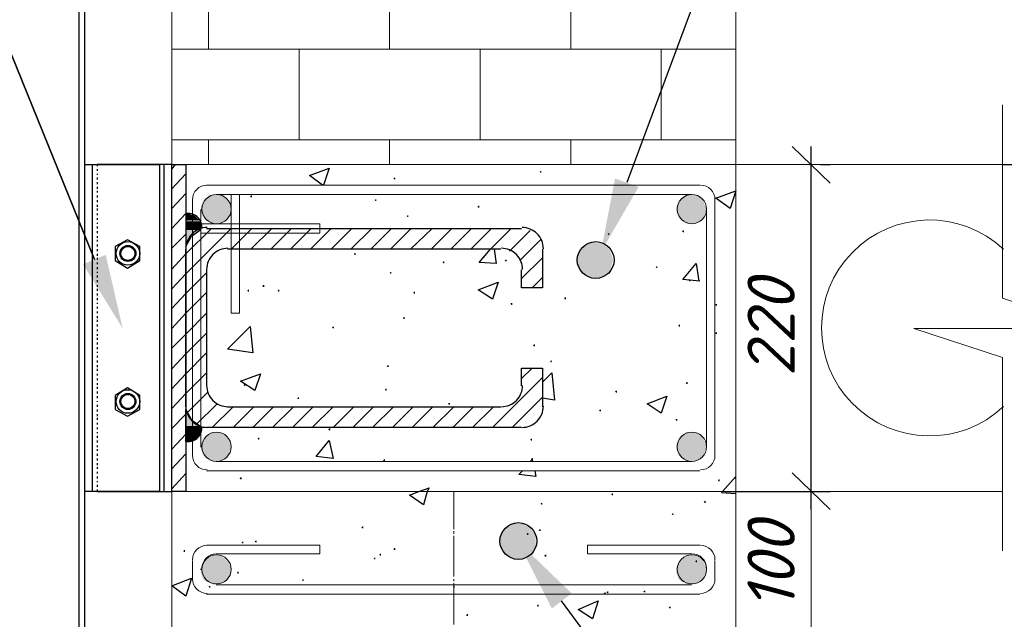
# Model space of a CAD drawing. Header units: millimetres. Extents: x 363306 to 7757304, y 1022887 to 1207196.
# Tile 68 of 256: x 792431 to 799060, y 1064645 to 1068683. Entities that reach past the tile are written whole.
import ezdxf

# ---------------------------------------------------------------- set-up
doc = ezdxf.new("R2010")
doc.units = ezdxf.units.MM
doc.layers.add('0 @ 100', color=7, linetype='Continuous')
doc.layers.add('ACO-текст', color=7, linetype='Continuous', lineweight=20)
doc.styles.add('PDF ISOCPEUR Italic', font='isocpeui.ttf')
doc.styles.add('ГОСТ 2.304', font='isocpeui.ttf')

msp = doc.modelspace()

# ---------------------------------------------------------------- hatches: boundary and pattern name
for points in [[(795943.732, 1067658.367), (795943.732, 1067664.717), (795937.382, 1067664.717), (795931.033, 1067658.367), (795937.382, 1067652.017), (795943.732, 1067652.017)], [(794959.488, 1067613.917), (794959.488, 1067620.267), (794953.138, 1067620.267), (794946.788, 1067613.917), (794953.138, 1067607.567), (794959.488, 1067607.567)], [(793778.394, 1067505.968), (793727.595, 1067505.968), (793708.545, 1067499.618), (793689.495, 1067486.918), (793664.095, 1067461.518), (793651.395, 1067423.418), (793651.395, 1067391.669), (793664.095, 1067353.569), (793689.495, 1067328.169), (793708.545, 1067315.469), (793727.595, 1067309.119), (793778.394, 1067309.119), (793797.444, 1067315.469), (793835.544, 1067353.569), (793848.244, 1067372.619), (793848.244, 1067391.669), (793854.594, 1067404.369), (793848.244, 1067423.418), (793848.244, 1067442.468), (793835.544, 1067461.518), (793797.444, 1067499.618)], [(793994.293, 1067493.268), (793994.293, 1067499.618), (793987.943, 1067499.618), (793981.593, 1067493.268), (793987.943, 1067486.918), (793994.293, 1067486.918)], [(794832.489, 1067467.868), (794832.489, 1067474.218), (794826.139, 1067474.218), (794819.789, 1067467.868), (794826.139, 1067461.518), (794832.489, 1067461.518)], [(796978.777, 1067505.968), (796921.627, 1067505.968), (796908.927, 1067499.618), (796889.877, 1067486.918), (796864.477, 1067461.518), (796851.777, 1067423.418), (796851.777, 1067391.669), (796864.477, 1067353.569), (796889.877, 1067328.169), (796908.927, 1067315.469), (796921.627, 1067309.119), (796978.777, 1067309.119), (796997.827, 1067315.469), (797035.926, 1067353.569), (797048.626, 1067391.669), (797054.976, 1067404.369), (797035.926, 1067461.518), (796997.827, 1067499.618)], [(795524.635, 1067423.418), (795524.635, 1067429.768), (795518.285, 1067429.768), (795511.935, 1067423.418), (795518.285, 1067417.069), (795524.635, 1067417.069)], [(793581.545, 1067372.619), (793549.796, 1067372.619), (793549.796, 1067156.72), (793587.895, 1067226.57), (793651.395, 1067271.019), (793651.395, 1067309.119), (793645.045, 1067309.119), (793645.045, 1067321.819), (793638.695, 1067328.169), (793638.695, 1067334.519), (793632.345, 1067334.519), (793632.345, 1067340.869), (793625.995, 1067340.869), (793625.995, 1067347.219), (793619.645, 1067347.219), (793619.645, 1067353.569), (793613.295, 1067353.569), (793613.295, 1067359.919), (793600.595, 1067359.919), (793600.595, 1067366.269), (793581.545, 1067366.269)], [(795048.387, 1067359.919), (795048.387, 1067366.269), (795042.037, 1067366.269), (795035.687, 1067359.919), (795042.037, 1067353.569), (795048.387, 1067353.569)], [(796400.93, 1067239.269), (796400.93, 1067245.619), (796394.58, 1067245.619), (796388.23, 1067239.269), (796394.58, 1067232.92), (796400.93, 1067232.92)], [(796902.577, 1067258.319), (796902.577, 1067264.669), (796896.227, 1067264.669), (796889.877, 1067258.319), (796896.227, 1067251.969), (796902.577, 1067251.969)], [(796312.03, 1067182.12), (796292.981, 1067182.12), (796267.581, 1067175.77), (796248.531, 1067169.42), (796229.481, 1067156.72), (796197.731, 1067124.97), (796185.031, 1067086.87), (796185.031, 1067042.421), (796191.381, 1067017.021), (796197.731, 1066997.971), (796229.481, 1066966.221), (796248.531, 1066953.521), (796267.581, 1066947.171), (796292.981, 1066940.821), (796312.03, 1066940.821), (796337.43, 1066947.171), (796356.48, 1066953.521), (796394.58, 1066978.921), (796407.28, 1066997.971), (796413.63, 1067017.021), (796419.98, 1067042.421), (796426.33, 1067061.47), (796419.98, 1067086.87), (796407.28, 1067124.97), (796394.58, 1067144.02), (796356.48, 1067169.42), (796337.43, 1067175.77)], [(794692.789, 1067105.92), (794692.789, 1067112.27), (794686.439, 1067112.27), (794680.089, 1067105.92), (794686.439, 1067099.57), (794692.789, 1067099.57)], [(793124.348, 1066604.273), (793010.049, 1067099.57), (792857.649, 1067036.071)], [(795289.686, 1067048.771), (795289.686, 1067055.12), (795283.336, 1067055.12), (795276.986, 1067048.771), (795283.336, 1067042.421), (795289.686, 1067042.421)], [(795708.784, 1067061.47), (795708.784, 1067067.82), (795702.434, 1067067.82), (795696.084, 1067061.47), (795702.434, 1067055.12), (795708.784, 1067055.12)], [(794934.088, 1066978.921), (794934.088, 1066985.271), (794927.738, 1066985.271), (794921.388, 1066978.921), (794927.738, 1066972.571), (794934.088, 1066972.571)], [(796724.778, 1067017.021), (796724.778, 1067023.371), (796718.428, 1067023.371), (796712.078, 1067017.021), (796718.428, 1067010.671), (796724.778, 1067010.671)], [(796947.027, 1066928.121), (796947.027, 1066934.471), (796940.677, 1066934.471), (796934.327, 1066928.121), (796940.677, 1066921.771), (796947.027, 1066921.771)], [(793975.243, 1066858.272), (793975.243, 1066864.622), (793968.893, 1066864.622), (793962.543, 1066858.272), (793968.893, 1066851.922), (793975.243, 1066851.922)], [(794076.843, 1066890.021), (794076.843, 1066896.371), (794070.493, 1066896.371), (794064.143, 1066890.021), (794070.493, 1066883.671), (794076.843, 1066883.671)], [(794178.442, 1066858.272), (794178.442, 1066864.622), (794172.092, 1066864.622), (794165.742, 1066858.272), (794172.092, 1066851.922), (794178.442, 1066851.922)], [(795092.837, 1066845.572), (795092.837, 1066851.922), (795086.487, 1066851.922), (795080.137, 1066845.572), (795086.487, 1066839.222), (795092.837, 1066839.222)], [(796108.832, 1066807.472), (796108.832, 1066813.822), (796102.482, 1066813.822), (796096.132, 1066807.472), (796102.482, 1066801.122), (796108.832, 1066801.122)], [(795746.884, 1066769.372), (795746.884, 1066775.722), (795740.534, 1066775.722), (795734.184, 1066769.372), (795740.534, 1066763.022), (795746.884, 1066763.022)], [(797124.826, 1066763.022), (797124.826, 1066769.372), (797118.476, 1066769.372), (797112.126, 1066763.022), (797118.476, 1066756.672), (797124.826, 1066756.672)], [(795022.987, 1066674.123), (795022.987, 1066680.473), (795016.638, 1066680.473), (795010.288, 1066674.123), (795016.638, 1066667.773), (795022.987, 1066667.773)], [(794546.74, 1066610.623), (794546.74, 1066616.973), (794540.39, 1066616.973), (794534.04, 1066610.623), (794540.39, 1066604.273), (794546.74, 1066604.273)], [(796877.177, 1066623.323), (796877.177, 1066629.673), (796870.827, 1066629.673), (796864.477, 1066623.323), (796870.827, 1066616.973), (796877.177, 1066616.973)], [(797124.826, 1066572.523), (797124.826, 1066578.873), (797118.476, 1066578.873), (797112.126, 1066572.523), (797118.476, 1066566.173), (797124.826, 1066566.173)], [(795899.283, 1066489.974), (795899.283, 1066496.324), (795892.933, 1066496.324), (795886.583, 1066489.974), (795892.933, 1066483.624), (795899.283, 1066483.624)], [(796013.582, 1066382.024), (796013.582, 1066388.374), (796007.232, 1066388.374), (796000.882, 1066382.024), (796007.232, 1066375.674), (796013.582, 1066375.674)], [(794915.038, 1066350.274), (794915.038, 1066356.624), (794908.688, 1066356.624), (794902.338, 1066350.274), (794908.688, 1066343.924), (794915.038, 1066343.924)], [(793949.843, 1066223.275), (793949.843, 1066229.625), (793943.493, 1066229.625), (793937.143, 1066223.275), (793943.493, 1066216.925), (793949.843, 1066216.925)], [(794902.338, 1066191.525), (794902.338, 1066197.875), (794895.988, 1066197.875), (794889.638, 1066191.525), (794895.988, 1066185.175), (794902.338, 1066185.175)], [(796451.73, 1066178.825), (796451.73, 1066185.175), (796445.38, 1066185.175), (796439.03, 1066178.825), (796445.38, 1066172.475), (796451.73, 1066172.475)], [(796927.977, 1066235.975), (796927.977, 1066242.325), (796921.627, 1066242.325), (796915.277, 1066235.975), (796921.627, 1066229.625), (796927.977, 1066229.625)], [(794311.791, 1066134.376), (794311.791, 1066140.726), (794305.441, 1066140.726), (794299.091, 1066134.376), (794305.441, 1066128.026), (794311.791, 1066128.026)], [(793587.895, 1065988.326), (793549.796, 1066058.176), (793549.796, 1065842.277), (793581.545, 1065842.277), (793587.895, 1065848.627), (793600.595, 1065848.627), (793600.595, 1065854.977), (793613.295, 1065854.977), (793613.295, 1065861.327), (793619.645, 1065861.327), (793619.645, 1065867.677), (793625.995, 1065867.677), (793625.995, 1065874.027), (793632.345, 1065874.027), (793632.345, 1065880.377), (793638.695, 1065880.377), (793638.695, 1065886.727), (793645.045, 1065893.077), (793645.045, 1065905.777), (793651.395, 1065905.777), (793651.395, 1065943.877)], [(795327.786, 1066096.276), (795327.786, 1066102.626), (795321.436, 1066102.626), (795315.086, 1066096.276), (795321.436, 1066089.926), (795327.786, 1066089.926)], [(796343.78, 1066051.826), (796343.78, 1066058.176), (796337.43, 1066058.176), (796331.08, 1066051.826), (796337.43, 1066045.476), (796343.78, 1066045.476)], [(796858.127, 1065988.326), (796858.127, 1065994.676), (796851.777, 1065994.676), (796845.428, 1065988.326), (796851.777, 1065981.976), (796858.127, 1065981.976)], [(794521.34, 1065924.827), (794521.34, 1065931.177), (794514.99, 1065931.177), (794508.64, 1065924.827), (794514.99, 1065918.477), (794521.34, 1065918.477)], [(793778.394, 1065905.777), (793727.595, 1065905.777), (793708.545, 1065899.427), (793689.495, 1065886.727), (793664.095, 1065861.327), (793651.395, 1065823.227), (793651.395, 1065791.477), (793664.095, 1065753.378), (793689.495, 1065727.978), (793708.545, 1065715.278), (793727.595, 1065708.928), (793778.394, 1065708.928), (793797.444, 1065715.278), (793835.544, 1065753.378), (793848.244, 1065772.428), (793848.244, 1065791.477), (793854.594, 1065804.177), (793848.244, 1065823.227), (793848.244, 1065842.277), (793835.544, 1065861.327), (793797.444, 1065899.427)], [(794045.093, 1065861.327), (794045.093, 1065867.677), (794038.743, 1065867.677), (794032.393, 1065861.327), (794038.743, 1065854.977), (794045.093, 1065854.977)], [(795880.233, 1065854.977), (795880.233, 1065861.327), (795873.883, 1065861.327), (795867.533, 1065854.977), (795873.883, 1065848.627), (795880.233, 1065848.627)], [(796978.777, 1065905.777), (796921.627, 1065905.777), (796908.927, 1065899.427), (796889.877, 1065886.727), (796864.477, 1065861.327), (796851.777, 1065823.227), (796851.777, 1065791.477), (796864.477, 1065753.378), (796889.877, 1065727.978), (796908.927, 1065715.278), (796921.627, 1065708.928), (796978.777, 1065708.928), (796997.827, 1065715.278), (797035.926, 1065753.378), (797048.626, 1065791.477), (797054.976, 1065804.177), (797035.926, 1065861.327), (796997.827, 1065899.427)], [(794889.638, 1065715.278), (794889.638, 1065721.628), (794883.288, 1065721.628), (794876.938, 1065715.278), (794883.288, 1065708.928), (794889.638, 1065708.928)], [(793924.444, 1065594.628), (793924.444, 1065600.978), (793918.094, 1065600.978), (793911.744, 1065594.628), (793918.094, 1065588.279), (793924.444, 1065588.279)], [(797143.876, 1065581.929), (797143.876, 1065588.279), (797137.526, 1065588.279), (797131.176, 1065581.929), (797137.526, 1065575.579), (797143.876, 1065575.579)], [(796426.33, 1065486.679), (796426.33, 1065493.029), (796419.98, 1065493.029), (796413.63, 1065486.679), (796419.98, 1065480.329), (796426.33, 1065480.329)], [(795950.082, 1065423.179), (795950.082, 1065429.529), (795943.732, 1065429.529), (795937.382, 1065423.179), (795943.732, 1065416.829), (795950.082, 1065416.829)], [(797048.626, 1065435.879), (797048.626, 1065442.229), (797042.276, 1065442.229), (797035.926, 1065435.879), (797042.276, 1065429.529), (797048.626, 1065429.529)], [(796832.728, 1065353.33), (796832.728, 1065359.68), (796826.378, 1065359.68), (796820.028, 1065353.33), (796826.378, 1065346.98), (796832.728, 1065346.98)], [(794743.589, 1065264.43), (794743.589, 1065270.78), (794737.239, 1065270.78), (794730.889, 1065264.43), (794737.239, 1065258.08), (794743.589, 1065258.08)], [(795816.733, 1065289.83), (795753.233, 1065289.83), (795727.834, 1065277.13), (795708.784, 1065270.78), (795670.684, 1065213.631), (795664.334, 1065194.581), (795664.334, 1065150.131), (795670.684, 1065124.731), (795696.084, 1065086.631), (795708.784, 1065073.931), (795727.834, 1065061.231), (795753.233, 1065054.881), (795772.283, 1065048.531), (795797.683, 1065048.531), (795835.783, 1065061.231), (795873.883, 1065086.631), (795899.283, 1065124.731), (795905.633, 1065150.131), (795905.633, 1065194.581), (795899.283, 1065213.631), (795873.883, 1065251.73), (795854.833, 1065270.78), (795835.783, 1065277.13)], [(795854.833, 1065219.981), (795854.833, 1065226.331), (795848.483, 1065226.331), (795842.133, 1065219.981), (795848.483, 1065213.631), (795854.833, 1065213.631)], [(795937.382, 1065245.38), (795937.382, 1065251.73), (795931.033, 1065251.73), (795924.683, 1065245.38), (795931.033, 1065239.03), (795937.382, 1065239.03)], [(793937.143, 1065162.831), (793937.143, 1065169.181), (793930.793, 1065169.181), (793924.444, 1065162.831), (793930.793, 1065156.481), (793937.143, 1065156.481)], [(794026.043, 1065169.181), (794026.043, 1065175.531), (794019.693, 1065175.531), (794013.343, 1065169.181), (794019.693, 1065162.831), (794026.043, 1065162.831)], [(794959.488, 1065118.381), (794959.488, 1065124.731), (794953.138, 1065124.731), (794946.788, 1065118.381), (794953.138, 1065112.031), (794959.488, 1065112.031)], [(793543.446, 1065105.681), (793543.446, 1065112.031), (793537.096, 1065112.031), (793530.746, 1065105.681), (793537.096, 1065099.331), (793543.446, 1065099.331)], [(793778.394, 1065073.931), (793727.595, 1065073.931), (793708.545, 1065067.581), (793689.495, 1065054.881), (793664.095, 1065029.482), (793657.745, 1065010.432), (793651.395, 1064997.732), (793651.395, 1064959.632), (793664.095, 1064921.532), (793689.495, 1064896.132), (793727.595, 1064883.432), (793740.295, 1064877.082), (793759.344, 1064877.082), (793797.444, 1064889.782), (793810.144, 1064896.132), (793835.544, 1064921.532), (793848.244, 1064940.582), (793848.244, 1064959.632), (793854.594, 1064978.682), (793848.244, 1064997.732), (793848.244, 1065010.432), (793835.544, 1065029.482), (793797.444, 1065067.581)], [(794826.139, 1065054.881), (794826.139, 1065061.231), (794819.789, 1065061.231), (794813.439, 1065054.881), (794819.789, 1065048.531), (794826.139, 1065048.531)], [(794864.238, 1065080.281), (794864.238, 1065086.631), (794857.888, 1065086.631), (794851.538, 1065080.281), (794857.888, 1065073.931), (794864.238, 1065073.931)], [(795975.482, 1065073.931), (795975.482, 1065080.281), (795969.132, 1065080.281), (795962.782, 1065073.931), (795969.132, 1065067.581), (795975.482, 1065067.581)], [(796978.777, 1065073.931), (796921.627, 1065073.931), (796908.927, 1065067.581), (796889.877, 1065054.881), (796864.477, 1065029.482), (796858.127, 1065010.432), (796851.777, 1064997.732), (796851.777, 1064959.632), (796864.477, 1064921.532), (796889.877, 1064896.132), (796908.927, 1064889.782), (796921.627, 1064883.432), (796940.677, 1064877.082), (796959.727, 1064877.082), (796997.827, 1064889.782), (797010.527, 1064896.132), (797035.926, 1064921.532), (797054.976, 1064978.682), (797048.626, 1064997.732), (797042.276, 1065010.432), (797035.926, 1065029.482), (796997.827, 1065067.581)], [(796991.477, 1065035.832), (796991.477, 1065042.182), (796985.127, 1065042.182), (796978.777, 1065035.832), (796985.127, 1065029.482), (796991.477, 1065029.482)], [(793905.394, 1064959.632), (793905.394, 1064965.982), (793899.044, 1064965.982), (793892.694, 1064959.632), (793899.044, 1064953.282), (793905.394, 1064953.282)], [(793714.895, 1064864.382), (793714.895, 1064870.732), (793708.545, 1064870.732), (793702.195, 1064864.382), (793708.545, 1064858.033), (793714.895, 1064858.033)], [(794343.541, 1064908.832), (794343.541, 1064915.182), (794337.191, 1064915.182), (794330.841, 1064908.832), (794337.191, 1064902.482), (794343.541, 1064902.482)], [(795359.536, 1064864.382), (795359.536, 1064870.732), (795353.186, 1064870.732), (795346.836, 1064864.382), (795353.186, 1064858.033), (795359.536, 1064858.033)], [(796375.53, 1064819.933), (796375.53, 1064826.283), (796369.18, 1064826.283), (796362.83, 1064819.933), (796369.18, 1064813.583), (796375.53, 1064813.583)], [(796394.58, 1064826.283), (796394.58, 1064832.633), (796388.23, 1064832.633), (796381.88, 1064826.283), (796388.23, 1064819.933), (796394.58, 1064819.933)], [(796642.229, 1064832.633), (796642.229, 1064838.983), (796635.879, 1064838.983), (796629.529, 1064832.633), (796635.879, 1064826.283), (796642.229, 1064826.283)], [(795924.683, 1064737.383), (795924.683, 1064743.733), (795918.333, 1064743.733), (795911.983, 1064737.383), (795918.333, 1064731.033), (795924.683, 1064731.033)], [(796813.678, 1064724.683), (796813.678, 1064731.033), (796807.328, 1064731.033), (796800.978, 1064724.683), (796807.328, 1064718.333), (796813.678, 1064718.333)], [(795448.435, 1064673.884), (795448.435, 1064680.234), (795442.085, 1064680.234), (795435.735, 1064673.884), (795442.085, 1064667.534), (795448.435, 1064667.534)]]:
    msp.add_hatch(color=7).paths.add_polyline_path(points)
h = msp.add_hatch(color=7)
h.paths.add_polyline_path([(793638.695, 1067328.169), (793549.796, 1067328.169), (793638.695, 1067328.169)], flags=0)
h.paths.add_polyline_path([(793638.695, 1067328.169), (793549.796, 1067328.169), (793638.695, 1067328.169)], flags=0)
h.paths.add_polyline_path([(793638.695, 1067328.169), (793549.796, 1067328.169), (793638.695, 1067328.169)], flags=0)
h = msp.add_hatch(color=7)
h.paths.add_polyline_path([(793568.845, 1067372.619), (793556.146, 1067372.619), (793568.845, 1067372.619)], flags=0)
h.paths.add_polyline_path([(793568.845, 1067372.619), (793556.146, 1067372.619), (793568.845, 1067372.619)], flags=0)
h.paths.add_polyline_path([(793568.845, 1067372.619), (793556.146, 1067372.619), (793568.845, 1067372.619)], flags=0)

# ---------------------------------------------------------------- linework, layer by layer
at = {"color": 5, "lineweight": 25}
msp.add_lwpolyline([(792832.249, 1061505.251), (792832.249, 1070896.849)], dxfattribs=at)
at = {"color": 5, "lineweight": 30}
msp.add_lwpolyline([(792870.349, 1061505.251), (792870.349, 1070896.849)], dxfattribs=at)
at = {"color": 7, "lineweight": 13}
for points in [[(793454.546, 1061505.251), (793454.546, 1070896.849)], [(797251.825, 1061505.251), (797251.825, 1070896.849)], [(793454.546, 1067709.167), (799048.865, 1067709.167)], [(793689.495, 1067569.468), (797010.527, 1067569.468)], [(793594.245, 1065747.028), (793594.245, 1067467.868)], [(793911.744, 1067505.968), (793911.744, 1066705.872), (793854.594, 1066705.872), (793854.594, 1067505.968), (793752.994, 1067505.968), (796953.377, 1067505.968)], [(797112.126, 1067467.868), (797112.126, 1065747.028)], [(793651.395, 1065804.177), (793651.395, 1067404.369)], [(797054.976, 1067404.369), (797054.976, 1065804.177)], [(793651.395, 1067245.619), (794451.491, 1067245.619), (794451.491, 1067309.119), (793651.395, 1067309.119)], [(796953.377, 1065708.928), (793752.994, 1065708.928)], [(797010.527, 1065645.428), (793689.495, 1065645.428)], [(797759.823, 1064381.785), (797759.823, 1065632.728)], [(799048.865, 1065505.729), (793454.546, 1065505.729)], [(797181.976, 1065505.729), (797886.822, 1065505.729)], [(793689.495, 1065143.781), (794451.491, 1065143.781), (794451.491, 1065086.631), (793752.994, 1065086.631)], [(797010.527, 1065143.781), (796254.881, 1065143.781), (796254.881, 1065086.631), (796953.377, 1065086.631)], [(793594.245, 1064915.182), (793594.245, 1065042.182)], [(797112.126, 1065042.182), (797112.126, 1064915.182)], [(793651.395, 1064978.682), (793651.395, 1064985.032)], [(797054.976, 1064985.032), (797054.976, 1064978.682)], [(796953.377, 1064877.082), (793752.994, 1064877.082)], [(797010.527, 1064813.583), (793689.495, 1064813.583)]]:
    msp.add_lwpolyline(points, dxfattribs=at)
at = {"color": 7, "lineweight": 25}
for points in [[(796521.579, 1067588.518), (797550.274, 1070357.102), (797575.674, 1070357.102), (802719.145, 1070357.102), (802750.895, 1070357.102)], [(788685.722, 1070077.704), (791232.058, 1070077.704), (791714.656, 1070077.704), (792933.849, 1067067.82), (791714.656, 1070077.704)], [(797886.822, 1067582.168), (797632.823, 1067829.816)], [(797759.823, 1065385.08), (797759.823, 1067829.816)], [(792952.899, 1067709.167), (792952.899, 1067696.467)], [(797823.322, 1067709.167), (797886.822, 1067709.167)], [(799042.515, 1067709.167), (799906.111, 1067709.167)], [(792952.899, 1067677.417), (792952.899, 1067664.717)], [(792952.899, 1067645.667), (792952.899, 1067639.317)], [(794470.541, 1067569.468), (794381.641, 1067632.967), (794514.99, 1067683.767), (794476.89, 1067569.468)], [(792952.899, 1067620.267), (792952.899, 1067607.567)], [(792952.899, 1067588.518), (792952.899, 1067575.818)], [(792952.899, 1067556.768), (792952.899, 1067544.068)], [(792952.899, 1067531.368), (792952.899, 1067518.668)], [(792952.899, 1067499.618), (792952.899, 1067486.918)], [(792952.899, 1067467.868), (792952.899, 1067455.168)], [(792952.899, 1067436.118), (792952.899, 1067423.418)], [(792952.899, 1067410.719), (792952.899, 1067398.019)], [(792952.899, 1067378.969), (792952.899, 1067366.269)], [(792952.899, 1067347.219), (792952.899, 1067334.519)], [(792952.899, 1067315.469), (792952.899, 1067309.119)], [(793549.796, 1067372.619), (793549.796, 1067156.72), (793587.895, 1067226.57), (793651.395, 1067271.019)], [(792952.899, 1067290.069), (792952.899, 1067277.369)], [(792952.899, 1067258.319), (792952.899, 1067245.619)], [(793549.796, 1067105.92), (793721.245, 1067277.369)], [(793549.796, 1066972.571), (793854.594, 1067277.369)], [(793854.594, 1067137.67), (793994.293, 1067277.369)], [(793987.943, 1067137.67), (794127.642, 1067277.369)], [(794121.292, 1067137.67), (794260.992, 1067277.369)], [(794254.642, 1067137.67), (794394.341, 1067277.369)], [(794387.991, 1067137.67), (794527.69, 1067277.369)], [(794527.69, 1067137.67), (794667.389, 1067277.369)], [(794661.039, 1067137.67), (794800.739, 1067277.369)], [(794794.389, 1067137.67), (794934.088, 1067277.369)], [(794927.738, 1067137.67), (795067.437, 1067277.369)], [(795061.087, 1067137.67), (795207.136, 1067277.369)], [(795200.787, 1067137.67), (795340.486, 1067277.369)], [(795334.136, 1067137.67), (795473.835, 1067277.369)], [(795467.485, 1067137.67), (795607.184, 1067277.369)], [(795626.234, 1067137.67), (795638.934, 1067042.421), (795524.635, 1067048.771), (795600.834, 1067137.67), (795740.534, 1067277.369)], [(795727.834, 1067124.97), (795867.533, 1067264.669)], [(792952.899, 1067226.57), (792952.899, 1067213.87)], [(792952.899, 1067201.17), (792952.899, 1067188.47)], [(795797.683, 1067061.47), (795937.382, 1067201.17)], [(792952.899, 1067169.42), (792952.899, 1067156.72)], [(792952.899, 1067137.67), (792952.899, 1067124.97)], [(792952.899, 1067105.92), (792952.899, 1067093.22)], [(792952.899, 1067080.52), (792952.899, 1067067.82)], [(792952.899, 1067048.771), (792952.899, 1067036.071)], [(795810.383, 1066940.821), (795950.082, 1067080.52)], [(797010.527, 1066921.771), (796896.227, 1066934.471), (796985.127, 1067042.421), (797004.177, 1066921.771)], [(792952.899, 1067017.021), (792952.899, 1067004.321)], [(792952.899, 1066985.271), (792952.899, 1066978.921)], [(793549.796, 1066839.222), (793689.495, 1066978.921)], [(792952.899, 1066959.871), (792952.899, 1066947.171)], [(792952.899, 1066928.121), (792952.899, 1066915.421)], [(795880.233, 1066877.321), (795950.082, 1066947.171)], [(792952.899, 1066896.371), (792952.899, 1066883.671)], [(792952.899, 1066870.972), (792952.899, 1066858.272)], [(793549.796, 1066705.872), (793689.495, 1066845.572)], [(792952.899, 1066839.222), (792952.899, 1066826.522)], [(792952.899, 1066807.472), (792952.899, 1066794.772)], [(792952.899, 1066775.722), (792952.899, 1066769.372)], [(792952.899, 1066750.322), (792952.899, 1066737.622)], [(792952.899, 1066718.572), (792952.899, 1066705.872)], [(792952.899, 1066686.823), (792952.899, 1066674.123)], [(792952.899, 1066661.423), (792952.899, 1066648.723)], [(793549.796, 1066566.173), (793689.495, 1066705.872)], [(792952.899, 1066629.673), (792952.899, 1066616.973)], [(792952.899, 1066597.923), (792952.899, 1066585.223)], [(792952.899, 1066566.173), (792952.899, 1066553.473)], [(792952.899, 1066540.773), (792952.899, 1066528.073)], [(793549.796, 1066432.824), (793689.495, 1066572.523)], [(792952.899, 1066509.023), (792952.899, 1066496.324)], [(792952.899, 1066477.274), (792952.899, 1066464.574)], [(792952.899, 1066445.524), (792952.899, 1066439.174)], [(792952.899, 1066420.124), (792952.899, 1066407.424)], [(792952.899, 1066388.374), (792952.899, 1066375.674)], [(793549.796, 1066299.475), (793689.495, 1066439.174)], [(792952.899, 1066356.624), (792952.899, 1066343.924)], [(792952.899, 1066331.224), (792952.899, 1066318.525)], [(795810.383, 1066267.725), (795880.233, 1066337.574)], [(792952.899, 1066299.475), (792952.899, 1066286.775)], [(792952.899, 1066267.725), (792952.899, 1066255.025)], [(793549.796, 1066166.125), (793689.495, 1066305.825)], [(795613.534, 1065937.527), (795950.082, 1066274.075)], [(795950.082, 1066242.325), (796013.582, 1066305.825), (796032.632, 1066121.676), (795950.082, 1066134.376)], [(792952.899, 1066235.975), (792952.899, 1066223.275)], [(792952.899, 1066210.575), (792952.899, 1066197.875)], [(792952.899, 1066178.825), (792952.899, 1066166.125)], [(792952.899, 1066147.075), (792952.899, 1066134.376)], [(792952.899, 1066115.326), (792952.899, 1066108.976)], [(793556.146, 1066032.776), (793695.845, 1066172.475)], [(795746.884, 1065937.527), (795950.082, 1066140.726)], [(792952.899, 1066089.926), (792952.899, 1066077.226)], [(792952.899, 1066058.176), (792952.899, 1066045.476)], [(793549.796, 1065842.277), (793549.796, 1066058.176), (793587.895, 1065988.326), (793651.395, 1065943.877)], [(793619.645, 1065956.577), (793759.344, 1066096.276)], [(793727.595, 1065937.527), (793867.294, 1066077.226)], [(793867.294, 1065937.527), (794006.993, 1066077.226)], [(794000.643, 1065937.527), (794140.342, 1066077.226)], [(794133.992, 1065937.527), (794273.692, 1066077.226)], [(794267.342, 1065937.527), (794407.041, 1066077.226)], [(794400.691, 1065937.527), (794540.39, 1066077.226)], [(794540.39, 1065937.527), (794680.089, 1066077.226)], [(794673.739, 1065937.527), (794813.439, 1066077.226)], [(794807.089, 1065937.527), (794946.788, 1066077.226)], [(794940.438, 1065937.527), (795080.137, 1066077.226)], [(795073.787, 1065937.527), (795213.486, 1066077.226)], [(795213.486, 1065937.527), (795353.186, 1066077.226)], [(795346.836, 1065937.527), (795486.535, 1066077.226)], [(795480.185, 1065937.527), (795619.884, 1066077.226)], [(792952.899, 1066026.426), (792952.899, 1066013.726)], [(792952.899, 1066001.026), (792952.899, 1065988.326)], [(792952.899, 1065969.276), (792952.899, 1065956.577)], [(792952.899, 1065937.527), (792952.899, 1065924.827)], [(792952.899, 1065905.777), (792952.899, 1065899.427)], [(792952.899, 1065880.377), (792952.899, 1065867.677)], [(792952.899, 1065848.627), (792952.899, 1065835.927)], [(792952.899, 1065816.877), (792952.899, 1065804.177)], [(792952.899, 1065791.477), (792952.899, 1065778.777)], [(792952.899, 1065759.728), (792952.899, 1065747.028)], [(792952.899, 1065727.978), (792952.899, 1065715.278)], [(795867.533, 1065708.928), (795886.583, 1065727.978)], [(795886.583, 1065708.928), (795880.233, 1065727.978)], [(792952.899, 1065696.228), (792952.899, 1065683.528)], [(792952.899, 1065670.828), (792952.899, 1065658.128)], [(792952.899, 1065639.078), (792952.899, 1065626.378)], [(792952.899, 1065607.328), (792952.899, 1065594.628)], [(795899.283, 1065645.428), (795905.633, 1065607.328), (795791.333, 1065620.028), (795816.733, 1065645.428)], [(797251.825, 1065594.628), (797251.825, 1065607.328), (797162.926, 1065505.729), (797156.576, 1065499.379), (797251.825, 1065493.029)], [(792952.899, 1065575.579), (792952.899, 1065569.229)], [(792952.899, 1065550.179), (792952.899, 1065537.479)], [(792952.899, 1065518.429), (792952.899, 1065505.729)], [(797181.976, 1065505.729), (797886.822, 1065505.729)], [(796077.082, 1064769.133), (797416.924, 1062946.693), (797448.674, 1062946.693), (800871.305, 1062946.693), (800903.055, 1062946.693)]]:
    msp.add_lwpolyline(points, dxfattribs=at)
at = {"color": 251, "lineweight": 13, "true_color": 0x636466}
for points in [[(793702.195, 1068483.863), (793702.195, 1069093.459)], [(794921.388, 1068483.863), (794921.388, 1069093.459)], [(796140.581, 1068483.863), (796140.581, 1069093.459)], [(793454.546, 1068483.863), (795353.186, 1068483.863), (797251.825, 1068483.863)], [(794311.791, 1067874.266), (794311.791, 1068483.863)], [(795530.985, 1067874.266), (795530.985, 1068483.863)], [(796750.178, 1067874.266), (796750.178, 1068483.863)], [(793454.546, 1067874.266), (795353.186, 1067874.266), (797251.825, 1067874.266)], [(793702.195, 1067709.167), (793702.195, 1067874.266)], [(794921.388, 1067709.167), (794921.388, 1067874.266)], [(796140.581, 1067709.167), (796140.581, 1067874.266)]]:
    msp.add_lwpolyline(points, dxfattribs=at)
at = {"color": 7, "lineweight": 20}
msp.add_lwpolyline([(799048.865, 1065105.681), (799048.865, 1066407.424), (798451.969, 1066604.273), (799652.112, 1066604.273), (799048.865, 1066807.472), (799048.865, 1068109.215)], dxfattribs=at)
at = {"color": 7, "lineweight": 30}
for points in [[(792870.349, 1065505.729), (792870.349, 1067709.167), (793371.997, 1067709.167), (793371.997, 1065505.729)], [(793454.546, 1065505.729), (793454.546, 1067709.167), (793549.796, 1067709.167), (793549.796, 1065505.729)]]:
    msp.add_lwpolyline(points, close=True, dxfattribs=at)
for points in [[(792921.149, 1065505.729), (792921.149, 1067709.167)], [(792952.899, 1065505.729), (793454.546, 1065505.729), (793454.546, 1067709.167), (792952.899, 1067709.167)], [(793403.746, 1065505.729), (793403.746, 1067709.167)], [(793689.495, 1067277.369), (795810.383, 1067277.369)], [(793549.796, 1066077.226), (793549.796, 1067137.67)], [(795670.684, 1067137.67), (793829.194, 1067137.67)], [(795950.082, 1067137.67), (795950.082, 1066877.321), (795810.383, 1066877.321), (795810.383, 1066997.971)], [(793689.495, 1066997.971), (793689.495, 1066216.925)], [(795810.383, 1066216.925), (795810.383, 1066337.574), (795950.082, 1066337.574), (795950.082, 1066077.226)], [(793829.194, 1066077.226), (795670.684, 1066077.226)], [(795810.383, 1065937.527), (793689.495, 1065937.527)]]:
    msp.add_lwpolyline(points, dxfattribs=at)
at = {"color": 34, "lineweight": 25, "true_color": 0xae4f24}
for points in [[(793454.546, 1067677.417), (793479.946, 1067709.167)], [(793454.546, 1067544.068), (793549.796, 1067645.667)], [(793454.546, 1067410.719), (793549.796, 1067512.318)], [(793454.546, 1067277.369), (793549.796, 1067378.969)], [(793454.546, 1067144.02), (793549.796, 1067239.269)], [(793454.546, 1067004.321), (793549.796, 1067105.92)], [(793454.546, 1066870.972), (793549.796, 1066972.571)], [(793454.546, 1066737.622), (793549.796, 1066839.222)], [(793454.546, 1066604.273), (793549.796, 1066705.872)], [(793454.546, 1066470.924), (793549.796, 1066566.173)], [(793454.546, 1066331.224), (793549.796, 1066432.824)], [(793454.546, 1066197.875), (793549.796, 1066299.475)], [(793454.546, 1066064.526), (793549.796, 1066166.125)], [(793454.546, 1065931.177), (793549.796, 1066026.426)], [(793454.546, 1065791.477), (793549.796, 1065893.077)], [(793454.546, 1065658.128), (793549.796, 1065759.728)], [(793454.546, 1065524.779), (793549.796, 1065626.378)]]:
    msp.add_lwpolyline(points, dxfattribs=at)
at = {"color": 7, "lineweight": 25}
for points in [[(797251.825, 1067531.368), (797213.725, 1067410.719), (797118.476, 1067480.568)], [(793238.647, 1067061.47), (793238.647, 1067156.72), (793156.098, 1067201.17), (793073.548, 1067156.72), (793073.548, 1067061.47), (793156.098, 1067010.671)], [(795651.634, 1066915.421), (795613.534, 1066801.122), (795518.285, 1066864.622)], [(794000.643, 1066439.174), (793829.194, 1066464.574), (793981.593, 1066616.973)], [(794051.443, 1066299.475), (794013.343, 1066185.175), (793918.094, 1066248.675)], [(793238.647, 1066058.176), (793238.647, 1066153.425), (793156.098, 1066204.225), (793073.548, 1066153.425), (793073.548, 1066058.176), (793156.098, 1066013.726)], [(796788.278, 1066147.075), (796750.178, 1066032.776), (796654.929, 1066096.276)], [(794514.99, 1065848.627), (794540.39, 1065727.978), (794426.091, 1065740.678)], [(797886.822, 1065385.08), (797632.823, 1065632.728)], [(795188.087, 1065531.129), (795175.387, 1065505.729), (795149.987, 1065416.829), (795054.737, 1065480.329), (795118.237, 1065505.729)], [(793587.895, 1064921.532), (793549.796, 1064800.883), (793454.546, 1064870.732)], [(796324.73, 1064769.133), (796286.631, 1064648.484), (796191.381, 1064711.983)]]:
    msp.add_lwpolyline(points, close=True, dxfattribs=at)
at = {"color": 7, "lineweight": 13}
msp.add_lwpolyline([(793756.169, 1067505.968, 0.41421116), (793657.745, 1067407.544, -0.41421116)], format="xyb", close=True, dxfattribs=at)
at = {"color": 7, "lineweight": 0}
msp.add_lwpolyline([(793568.845, 1067372.619), (793549.796, 1067372.619), (793568.845, 1067372.619)], close=True, dxfattribs=at)
for points in [[(793575.195, 1067372.619), (793549.796, 1067372.619), (793575.195, 1067372.619)], [(793581.545, 1067372.619), (793549.796, 1067372.619), (793581.545, 1067372.619)], [(793587.895, 1067366.269), (793549.796, 1067366.269), (793587.895, 1067366.269)], [(793587.895, 1067366.269), (793549.796, 1067366.269), (793587.895, 1067366.269)], [(793594.245, 1067366.269), (793549.796, 1067366.269), (793594.245, 1067366.269)], [(793594.245, 1067366.269), (793549.796, 1067366.269), (793594.245, 1067366.269)], [(793600.595, 1067366.269), (793549.796, 1067366.269), (793600.595, 1067366.269)], [(793600.595, 1067359.919), (793549.796, 1067359.919), (793600.595, 1067359.919)], [(793606.945, 1067359.919), (793549.796, 1067359.919), (793606.945, 1067359.919)], [(793606.945, 1067359.919), (793549.796, 1067359.919), (793606.945, 1067359.919)], [(793613.295, 1067359.919), (793549.796, 1067359.919), (793613.295, 1067359.919)], [(793613.295, 1067353.569), (793549.796, 1067353.569), (793613.295, 1067353.569)], [(793613.295, 1067353.569), (793549.796, 1067353.569), (793613.295, 1067353.569)], [(793619.645, 1067353.569), (793549.796, 1067353.569), (793619.645, 1067353.569)], [(793625.995, 1067347.219), (793549.796, 1067347.219), (793625.995, 1067347.219)], [(793625.995, 1067347.219), (793549.796, 1067347.219), (793625.995, 1067347.219)], [(793625.995, 1067340.869), (793549.796, 1067340.869), (793625.995, 1067340.869)], [(793632.345, 1067340.869), (793549.796, 1067340.869), (793632.345, 1067340.869)], [(793632.345, 1067334.519), (793549.796, 1067334.519), (793632.345, 1067334.519)], [(793638.695, 1067334.519), (793549.796, 1067334.519), (793638.695, 1067334.519)], [(793645.045, 1067321.819), (793549.796, 1067321.819), (793645.045, 1067321.819)], [(793645.045, 1067321.819), (793549.796, 1067321.819), (793645.045, 1067321.819)], [(793645.045, 1067315.469), (793549.796, 1067315.469), (793645.045, 1067315.469)], [(793645.045, 1067315.469), (793549.796, 1067315.469), (793645.045, 1067315.469)], [(793651.395, 1067309.119), (793549.796, 1067309.119), (793651.395, 1067309.119)], [(793651.395, 1067302.769), (793549.796, 1067302.769), (793651.395, 1067302.769)], [(793651.395, 1067302.769), (793549.796, 1067302.769), (793651.395, 1067302.769)], [(793651.395, 1067296.419), (793549.796, 1067296.419), (793651.395, 1067296.419)], [(793651.395, 1067296.419), (793549.796, 1067296.419), (793651.395, 1067296.419)], [(793651.395, 1067290.069), (793549.796, 1067290.069), (793651.395, 1067290.069)], [(793651.395, 1067290.069), (793549.796, 1067290.069), (793651.395, 1067290.069)], [(793651.395, 1067283.719), (793549.796, 1067283.719), (793651.395, 1067283.719)], [(793651.395, 1067283.719), (793549.796, 1067283.719), (793651.395, 1067283.719)], [(793651.395, 1067277.369), (793549.796, 1067277.369), (793651.395, 1067277.369)], [(793651.395, 1067277.369), (793549.796, 1067277.369), (793651.395, 1067277.369)], [(793651.395, 1067271.019), (793549.796, 1067271.019), (793651.395, 1067271.019)], [(793651.395, 1065943.877), (793549.796, 1065943.877), (793651.395, 1065943.877)], [(793651.395, 1065937.527), (793549.796, 1065937.527), (793651.395, 1065937.527)], [(793651.395, 1065937.527), (793549.796, 1065937.527), (793651.395, 1065937.527)], [(793651.395, 1065931.177), (793549.796, 1065931.177), (793651.395, 1065931.177)], [(793651.395, 1065931.177), (793549.796, 1065931.177), (793651.395, 1065931.177)], [(793651.395, 1065924.827), (793549.796, 1065924.827), (793651.395, 1065924.827)], [(793651.395, 1065924.827), (793549.796, 1065924.827), (793651.395, 1065924.827)], [(793651.395, 1065918.477), (793549.796, 1065918.477), (793651.395, 1065918.477)], [(793651.395, 1065918.477), (793549.796, 1065918.477), (793651.395, 1065918.477)], [(793651.395, 1065912.127), (793549.796, 1065912.127), (793651.395, 1065912.127)], [(793651.395, 1065912.127), (793549.796, 1065912.127), (793651.395, 1065912.127)], [(793651.395, 1065905.777), (793549.796, 1065905.777), (793651.395, 1065905.777)], [(793651.395, 1065905.777), (793549.796, 1065905.777), (793651.395, 1065905.777)], [(793645.045, 1065899.427), (793549.796, 1065899.427), (793645.045, 1065899.427)], [(793645.045, 1065899.427), (793549.796, 1065899.427), (793645.045, 1065899.427)], [(793645.045, 1065893.077), (793549.796, 1065893.077), (793645.045, 1065893.077)], [(793645.045, 1065893.077), (793549.796, 1065893.077), (793645.045, 1065893.077)], [(793638.695, 1065886.727), (793549.796, 1065886.727), (793638.695, 1065886.727)], [(793638.695, 1065886.727), (793549.796, 1065886.727), (793638.695, 1065886.727)], [(793638.695, 1065880.377), (793549.796, 1065880.377), (793638.695, 1065880.377)], [(793638.695, 1065880.377), (793549.796, 1065880.377), (793638.695, 1065880.377)], [(793632.345, 1065880.377), (793549.796, 1065880.377), (793632.345, 1065880.377)], [(793632.345, 1065874.027), (793549.796, 1065874.027), (793632.345, 1065874.027)], [(793632.345, 1065874.027), (793549.796, 1065874.027), (793632.345, 1065874.027)], [(793625.995, 1065874.027), (793549.796, 1065874.027), (793625.995, 1065874.027)], [(793625.995, 1065867.677), (793549.796, 1065867.677), (793625.995, 1065867.677)], [(793625.995, 1065867.677), (793549.796, 1065867.677), (793625.995, 1065867.677)], [(793619.645, 1065861.327), (793549.796, 1065861.327), (793619.645, 1065861.327)], [(793619.645, 1065861.327), (793549.796, 1065861.327), (793619.645, 1065861.327)], [(793613.295, 1065861.327), (793549.796, 1065861.327), (793613.295, 1065861.327)], [(793613.295, 1065854.977), (793549.796, 1065854.977), (793613.295, 1065854.977)], [(793606.945, 1065854.977), (793549.796, 1065854.977), (793606.945, 1065854.977)], [(793606.945, 1065854.977), (793549.796, 1065854.977), (793606.945, 1065854.977)], [(793600.595, 1065848.627), (793549.796, 1065848.627), (793600.595, 1065848.627)], [(793600.595, 1065848.627), (793549.796, 1065848.627), (793600.595, 1065848.627)], [(793594.245, 1065848.627), (793549.796, 1065848.627), (793594.245, 1065848.627)], [(793594.245, 1065848.627), (793549.796, 1065848.627), (793594.245, 1065848.627)], [(793587.895, 1065848.627), (793549.796, 1065848.627), (793587.895, 1065848.627)], [(793587.895, 1065848.627), (793549.796, 1065848.627), (793587.895, 1065848.627)], [(793581.545, 1065842.277), (793549.796, 1065842.277), (793581.545, 1065842.277)], [(793581.545, 1065842.277), (793549.796, 1065842.277), (793581.545, 1065842.277)], [(793575.195, 1065842.277), (793549.796, 1065842.277), (793575.195, 1065842.277)], [(793568.845, 1065842.277), (793549.796, 1065842.277), (793568.845, 1065842.277)], [(793568.845, 1065842.277), (793556.146, 1065842.277), (793568.845, 1065842.277)], [(793568.845, 1065842.277), (793556.146, 1065842.277), (793568.845, 1065842.277)], [(793568.845, 1065842.277), (793556.146, 1065842.277), (793568.845, 1065842.277)], [(793562.495, 1065842.277), (793556.146, 1065842.277), (793562.495, 1065842.277)], [(793559.321, 1065842.277), (793568.845, 1065842.277), (793568.845, 1065842.277), (793568.845, 1065842.277), (793568.845, 1065842.277)]]:
    msp.add_lwpolyline(points, dxfattribs=at)
at = {"color": 134, "lineweight": 13, "true_color": 0x009595}
for points in [[(795353.186, 1065251.73), (795353.186, 1065505.729)], [(795353.186, 1065219.981), (795353.186, 1065239.03)], [(795353.186, 1064934.232), (795353.186, 1065207.281)], [(795353.186, 1064902.482), (795353.186, 1064915.182)], [(795353.186, 1064610.384), (795353.186, 1064889.782)]]:
    msp.add_lwpolyline(points, dxfattribs=at)
at = {"color": 7, "lineweight": 13}
for centre, radius in [((793756.169, 1067407.543), 98.425), ((796956.551, 1067407.543), 98.425), ((793159.273, 1067109.095), 79.375), ((793159.273, 1066112.151), 79.375), ((793159.273, 1066112.151), 79.375), ((793756.169, 1065807.352), 98.425), ((796956.551, 1065807.352), 98.425), ((793756.169, 1064981.856), 98.425), ((796956.551, 1064981.856), 98.425)]:
    msp.add_circle(centre, radius, dxfattribs=at)
at = {"color": 7, "lineweight": 25}
for centre, radius in [((793159.273, 1067109.095), 79.375), ((796308.855, 1067064.645), 123.824), ((793159.273, 1067109.095), 53.975), ((793159.272, 1067109.095), 47.625), ((793159.273, 1066112.151), 79.375), ((793159.273, 1066112.15), 53.975), ((793159.272, 1066112.15), 47.625), ((795788.158, 1065172.356), 123.824)]:
    msp.add_circle(centre, radius, dxfattribs=at)
at = {"color": 7, "lineweight": 5}
for centre in [(793159.272, 1067109.095), (793159.272, 1066112.15)]:
    msp.add_circle(centre, 47.625, dxfattribs=at)
at = {"color": 7, "lineweight": 13}
for centre, start, end in [((793692.67, 1067471.043), 90.0002348, 179.9997652), ((797013.701, 1067471.043), 0.0002348, 89.9997652), ((796956.551, 1067407.543), 0.0002348, 89.9997652), ((793756.17, 1065807.353), 180.0002348, 269.9997652), ((796956.551, 1065807.353), 270.0002348, 359.9997652), ((793692.67, 1065750.203), 180.0002348, 269.9997652), ((797013.701, 1065750.203), 270.0002348, 359.9997652), ((793692.67, 1065045.356), 90.0002348, 179.9997652), ((797013.701, 1065045.356), 0.0002348, 89.9997652), ((793756.17, 1064988.206), 90.0002348, 179.9997652), ((796956.551, 1064988.206), 0.0002348, 89.9997652), ((793756.17, 1064981.857), 180.0002348, 269.9997652), ((796956.551, 1064981.857), 270.0002348, 359.9997652), ((793692.67, 1064918.358), 180.0002348, 269.9997652), ((797013.701, 1064918.358), 270.0002348, 359.9997652)]:
    msp.add_arc(centre, 98.425, start, end, dxfattribs=at)
at = {"color": 7, "lineweight": 25}
for centre, radius, start, end in [((793565.671, 1067286.894), 92.074, 354.3473931, 95.654233), ((793565.672, 1065934.346), 92.068, 264.345767, 5.6526069)]:
    msp.add_arc(centre, radius, start, end, dxfattribs=at)
at = {"color": 7, "lineweight": 20}
msp.add_arc((798556.743, 1066607.447), 727.072, 46.7689246, 313.2310754, dxfattribs=at)
at = {"color": 7, "lineweight": 30}
for centre, start, end in [((793692.669, 1067140.845), 89.9998496, 180.0001504), ((795813.559, 1067140.845), 359.9998496, 90.0001504), ((793832.369, 1067001.146), 89.9998496, 180.0001504), ((795673.859, 1067001.146), 359.9998496, 90.0001504), ((793832.369, 1066220.1), 179.9998496, 270.0001504), ((795673.859, 1066220.1), 269.9998496, 0.0001504), ((793692.669, 1066080.4), 179.9998496, 270.0001504), ((795813.559, 1066080.4), 269.9998496, 0.0001504)]:
    msp.add_arc(centre, 142.874, start, end, dxfattribs=at)
at = {"color": 7}
for points in [[(796597.779, 1067556.768), (796343.78, 1067118.62), (796439.03, 1067613.917)], [(796013.582, 1064718.333), (795784.983, 1065169.181), (796146.931, 1064819.933)]]:
    msp.add_solid(points, dxfattribs=at)

# ---------------------------------------------------------------- texts
at = {"layer": '0 @ 100', "color": 7, "insert": (761996.908, 1075986.433), "char_height": 318.940213, "width": 19697.5359, "attachment_point": 4, "style": 'ГОСТ 2.304'}
msp.add_mtext('\\pi5457.36288;{\\fISOCPEUR|b1|i1|c204|p34;Характеристика участка строительства:\\P\\pi0;\\P}Расчетная зимняя температура воздух 15 °С.\\PСкоростной напор ветра   - 38кг/м2.\\PВес снегового покрова    - 50кг/м2.\\PКлассификация зданий по функциональной пожарной опасности - Ф 4.1 \\PКоэффициент надежности по назначению - 0.95\\P\\P^IПроектом разработано подъёмник для мало мобильных граждан населения грузоподъемностью 250 кг. скоростью 0,25 см/с. Двери шахт подъёмника противопожарные с пределом огнестойкости El 30. Подъёмники оборудованы кабинами габаритами 1500х1500 мм, ширина дверей кабины обеспечивает проезд инвалидной коляски. Для экстренных случаев подъёмник оснащен дополнительным аккумулятором и механическим спуском для безопасного спуска пассажира в нулевую отметку. Так же в дверях подъёмника установлены замки датчики которые открываются с ключевыми картами, чтобы открыть двери подъёмника.\\P^IС внешней и внутренней стороны наружных стен предусмотрено обшивка из аквапанелей толщиной 12,5мм с утеплением из минераловатной ваты на кварцевой основе, А =0,040 Вт/мС, толщиной 100мм. (по теплотехническому расчету). Наружная отделка из органическое стекло.\\P^IПодрядчик обязан предоставить заказчику сертификаты соответствия и пожарной безопасности на фасадную систему и все применяемые в данной системе материалы и изделия.\\PКонструкции, изделия и материалы применены по действующим стандартам, ТУ, сертификатам. На путях эвакуации используются отделочные материалы, соответствующие требованиям п. 5.25 ШНК 2.01.02-04.\\PОтделка стен с внутренней стороны окраска водоэмульсионными красками светлых тонов. Во внутренней и наружной отделке использованы современные отделочные материалы используемые на территории Республики Узбекистан.\\P^IКрыша - скатная из металлических профилированных листов с полимерными покрытиями с обеих сторон толщ.0,55мм по металлическим конструкциям.\\P^IПо периметру наружных стен устраивается бетонная отмостка. Бетон кл.В 7,5 шириной 1000 мм, толщиной 50 мм по гравийному основанию толщиной 100 мм -150 мм.\\P^IВсе строительно-монтажные работы вести согласно указаний соответствующих строительных норм и проекта производства работ (П.П.Р.) на основании ШНК 3.01.01 - 03 и КМК 3.01.02 - 00.', dxfattribs=at)
at = {"layer": '0 @ 100', "color": 7, "char_height": 318.9402, "attachment_point": 4, "rotation": 90, "style": 'ГОСТ 2.304'}
for s, insert in [('220', (797489.991, 1066281.102)), ('100', (797489.991, 1064706.246))]:
    msp.add_mtext(s, dxfattribs=dict(at, insert=insert))
at = {"layer": 'ACO-текст', "insert": (672490.308, 1084593.003), "char_height": 300, "width": 19682.58846, "attachment_point": 1, "style": 'PDF ISOCPEUR Italic'}
msp.add_mtext('\\pi-600,l900,t900;{\\H1.1429x;\\C0;Примечание:}\\P1.^IОбщие указания и грунтовые условия смотри на листе КP-7. \\P2.^IСоединения пересечений стержней арматуры выполнять вязаными стальной  отожженной проволокой d=0.8-1.0мм.\\P3.^IСтыки арматуры должны иметь длину перепуска  L=600мм для d=16А400, L=800мм для d=20А400, L=900мм для d=22А400 \\P4.^IСтыки стержней внахлестку должны располагаться вразбежку. При этом площадь сечения рабочих стержней, стыкуемых в одном месте, должна быть не более 50% общей плошади сечения арматуры. \\P5.^IУказания по выполнению арматурных, опалубочных, бетонных работ, допуски при установке арматуры и опалубки, устройству рабочих швов, уходу за бетоном см. КМК 3.03.01-98.', dxfattribs=at)

doc.saveas('drawing.dxf')
